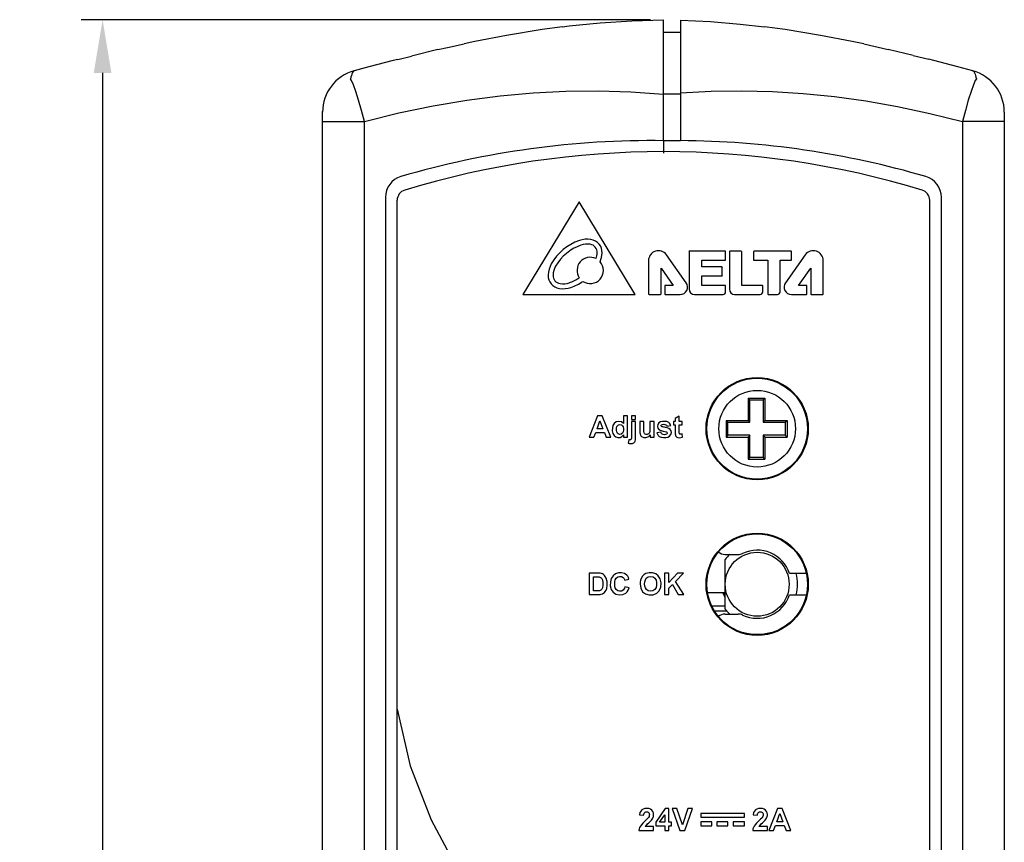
# Model space of a CAD drawing. Header units: millimetres. Extents: x 4204 to 4443, y -6141 to -6027.
# Tile 4 of 9: x 4204 to 4250, y -6066 to -6027. Entities that reach past the tile are written whole.
import ezdxf

# ---------------------------------------------------------------- set-up
doc = ezdxf.new("R2010")
doc.units = ezdxf.units.MM
doc.layers.add('02___PRT_ALL_AXES', color=7, linetype='Continuous')
doc.styles.get("Standard").update_dxf_attribs({"font": 'romans.shx'})
doc.dimstyles.new('1', dxfattribs={"dimtxt": 2.5, "dimasz": 2.5, "dimexe": 1, "dimexo": 1, "dimgap": 1, "dimtad": 1, "dimdec": 1, "dimzin": 1, "dimdsep": 46, "dimtxsty": 'Standard', "dimcen": -0.8, "dimclrt": 256, "dimadec": 0, "dimazin": 0, "dimtm": 1e-09, "dimtfac": 0.5, "dimtdec": 1, "dimtmove": 0, "dimatfit": 3, "dimfxl": 1, "dimlwd": -1, "dimarcsym": 0})

# ---------------------------------------------------------------- blocks, each defined once
blk = doc.blocks.new('*D66')
at = {"color": 0, "lineweight": -2}
for p, q in [((4233.493, -6027.019), (4206.768, -6027.019)), ((4233.493, -6127.004), (4206.768, -6127.004))]:
    blk.add_line(p, q, dxfattribs=at)
at = {"color": 0}
blk.add_line((4207.768, -6029.519), (4207.768, -6124.504), dxfattribs=at)
for points in [[(4207.351, -6029.519), (4208.184, -6029.519), (4207.768, -6027.019)], [(4207.351, -6124.504), (4208.184, -6124.504), (4207.768, -6127.004)]]:
    blk.add_solid(points, dxfattribs=at)
at = {"layer": 'Defpoints', "color": 0}
for p in [(4234.493, -6027.019), (4207.768, -6127.004), (4234.493, -6127.004)]:
    blk.add_point(p, dxfattribs=at)
at = {"insert": (4205.518, -6077.012), "char_height": 2.5, "attachment_point": 5, "rotation": 90}
blk.add_mtext('100', dxfattribs=at)

msp = doc.modelspace()

# ---------------------------------------------------------------- linework, layer by layer
at = {"color": 7, "linetype": 'Continuous'}
for p, q in [((4234.093, -6032.698), (4234.093, -6027.019)), ((4234.893, -6027.039), (4234.893, -6032.695)), ((4234.893, -6027.619), (4234.093, -6027.619)), ((4243.495, -6028.157), (4244.646, -6028.414)), ((4221.62, -6028.882), (4222.269, -6028.732)), ((4223.501, -6028.423), (4222.269, -6028.732)), ((4245.811, -6028.702), (4244.646, -6028.414)), ((4245.811, -6028.702), (4246.544, -6028.877)), ((4219.503, -6029.495), (4219.465, -6029.582)), ((4219.579, -6029.418), (4219.574, -6029.419)), ((4248.607, -6029.418), (4248.612, -6029.419)), ((4248.66, -6029.458), (4248.72, -6029.582)), ((4234.893, -6030.514), (4234.093, -6030.514)), ((4218.093, -6031.359), (4218.098, -6031.321)), ((4218.093, -6031.356), (4218.093, -6031.351)), ((4218.093, -6031.419), (4218.093, -6031.376)), ((4218.093, -6122.648), (4218.093, -6031.432)), ((4218.093, -6031.432), (4218.099, -6031.432)), ((4250.093, -6031.351), (4250.093, -6122.592)), ((4250.093, -6031.351), (4250.093, -6031.351)), ((4218.093, -6031.801), (4220.058, -6031.801)), ((4220.058, -6122.222), (4220.058, -6031.801)), ((4248.128, -6031.801), (4248.128, -6122.222)), ((4250.093, -6031.801), (4248.128, -6031.801)), ((4234.093, -6032.712), (4234.093, -6033.012)), ((4234.093, -6033.015), (4234.093, -6033.284)), ((4221.043, -6035.352), (4221.043, -6118.672)), ((4221.593, -6118.43), (4221.593, -6035.494)), ((4230.139, -6035.562), (4227.493, -6039.912)), ((4232.772, -6039.912), (4230.139, -6035.562)), ((4246.593, -6118.43), (4246.593, -6035.494)), ((4247.138, -6118.672), (4247.138, -6035.352)), ((4235.164, -6039.37), (4234.234, -6038.055)), ((4235.293, -6037.904), (4235.293, -6039.653)), ((4236.988, -6037.881), (4235.316, -6037.881)), ((4237.011, -6038.287), (4237.011, -6037.904)), ((4237.193, -6037.906), (4237.193, -6039.669)), ((4237.747, -6037.882), (4237.216, -6037.882)), ((4237.77, -6039.49), (4237.77, -6037.906)), ((4238.322, -6037.909), (4238.322, -6038.287)), ((4240.084, -6037.885), (4238.345, -6037.885)), ((4240.752, -6038.055), (4239.821, -6039.37)), ((4240.108, -6038.287), (4240.108, -6037.909)), ((4233.393, -6038.322), (4233.393, -6039.888)), ((4235.891, -6038.62), (4235.891, -6038.31)), ((4235.891, -6038.31), (4236.988, -6038.31)), ((4238.345, -6038.311), (4238.993, -6038.311)), ((4238.993, -6038.311), (4238.993, -6039.888)), ((4239.566, -6039.794), (4239.566, -6038.311)), ((4239.566, -6038.311), (4240.084, -6038.311)), ((4241.593, -6039.888), (4241.593, -6038.322)), ((4233.981, -6039.888), (4233.981, -6038.676)), ((4233.981, -6038.676), (4234.547, -6039.49)), ((4236.834, -6038.62), (4235.891, -6038.62)), ((4236.857, -6039.019), (4236.857, -6038.643)), ((4240.439, -6039.49), (4241.005, -6038.676)), ((4241.005, -6038.676), (4241.005, -6039.888)), ((4234.547, -6039.49), (4234.182, -6039.49)), ((4235.891, -6039.486), (4235.891, -6039.042)), ((4235.891, -6039.042), (4236.834, -6039.042)), ((4236.988, -6039.486), (4235.891, -6039.486)), ((4238.73, -6039.49), (4237.77, -6039.49)), ((4240.804, -6039.49), (4240.439, -6039.49)), ((4227.493, -6039.912), (4232.772, -6039.912)), ((4233.416, -6039.912), (4233.957, -6039.912)), ((4234.159, -6039.514), (4234.159, -6039.888)), ((4234.182, -6039.912), (4234.884, -6039.912)), ((4235.552, -6039.912), (4236.894, -6039.912)), ((4237.011, -6039.794), (4237.011, -6039.509)), ((4237.436, -6039.912), (4238.636, -6039.912)), ((4238.753, -6039.794), (4238.753, -6039.514)), ((4239.016, -6039.912), (4239.448, -6039.912)), ((4240.102, -6039.912), (4240.804, -6039.912)), ((4240.827, -6039.888), (4240.827, -6039.514)), ((4241.029, -6039.912), (4241.569, -6039.912)), ((4238.154, -6045.902), (4238.154, -6044.862)), ((4238.154, -6044.862), (4238.774, -6044.862)), ((4238.774, -6044.862), (4238.774, -6045.902)), ((4231.002, -6045.605), (4230.614, -6046.615)), ((4230.977, -6046.215), (4231.113, -6045.84)), ((4231.221, -6045.605), (4231.002, -6045.605)), ((4231.113, -6045.84), (4231.254, -6046.215)), ((4231.628, -6046.615), (4231.221, -6045.605)), ((4232.212, -6045.605), (4232.212, -6045.969)), ((4232.405, -6045.605), (4232.212, -6045.605)), ((4232.405, -6046.615), (4232.405, -6045.605)), ((4232.592, -6045.605), (4232.592, -6045.785)), ((4232.785, -6045.605), (4232.592, -6045.605)), ((4232.592, -6045.785), (4232.785, -6045.785)), ((4232.785, -6045.882), (4232.592, -6045.882)), ((4232.785, -6045.785), (4232.785, -6045.605)), ((4232.785, -6046.593), (4232.785, -6045.882)), ((4232.986, -6045.882), (4232.986, -6046.347)), ((4233.179, -6045.882), (4232.986, -6045.882)), ((4233.179, -6046.219), (4233.179, -6045.882)), ((4233.651, -6045.882), (4233.458, -6045.882)), ((4233.651, -6046.615), (4233.651, -6045.882)), ((4234.558, -6045.882), (4234.558, -6046.037)), ((4234.646, -6045.882), (4234.558, -6045.882)), ((4234.839, -6045.623), (4234.646, -6045.737)), ((4234.646, -6045.737), (4234.646, -6045.882)), ((4234.839, -6045.882), (4234.839, -6045.623)), ((4234.971, -6045.882), (4234.839, -6045.882)), ((4234.971, -6046.037), (4234.971, -6045.882)), ((4237.114, -6046.522), (4237.114, -6045.902)), ((4237.114, -6045.902), (4238.154, -6045.902)), ((4238.774, -6045.902), (4239.814, -6045.902)), ((4239.814, -6045.902), (4239.814, -6046.522)), ((4230.833, -6046.615), (4230.915, -6046.386)), ((4230.915, -6046.386), (4231.321, -6046.386)), ((4231.254, -6046.215), (4230.977, -6046.215)), ((4231.321, -6046.386), (4231.409, -6046.615)), ((4233.977, -6046.38), (4233.782, -6046.409)), ((4234.258, -6046.095), (4234.44, -6046.062)), ((4234.558, -6046.037), (4234.646, -6046.037)), ((4234.646, -6046.037), (4234.646, -6046.357)), ((4234.839, -6046.334), (4234.839, -6046.037)), ((4234.839, -6046.037), (4234.971, -6046.037)), ((4230.614, -6046.615), (4230.833, -6046.615)), ((4231.409, -6046.615), (4231.628, -6046.615)), ((4232.225, -6046.508), (4232.225, -6046.615)), ((4232.225, -6046.615), (4232.405, -6046.615)), ((4232.465, -6046.727), (4232.431, -6046.892)), ((4233.471, -6046.506), (4233.471, -6046.615)), ((4233.471, -6046.615), (4233.651, -6046.615)), ((4234.986, -6046.605), (4234.968, -6046.455)), ((4238.154, -6046.522), (4237.114, -6046.522)), ((4238.154, -6047.562), (4238.154, -6046.522)), ((4238.774, -6046.522), (4238.774, -6047.562)), ((4239.814, -6046.522), (4238.774, -6046.522)), ((4238.774, -6047.562), (4238.154, -6047.562)), ((4236.993, -6052.111), (4237.598, -6052.111)), ((4236.993, -6054.678), (4236.993, -6052.345)), ((4230.614, -6052.989), (4230.614, -6053.999)), ((4230.987, -6052.989), (4230.614, -6052.989)), ((4230.818, -6053.828), (4230.818, -6053.16)), ((4230.818, -6053.16), (4230.91, -6053.16)), ((4232.274, -6053.314), (4232.476, -6053.266)), ((4234.143, -6052.989), (4234.143, -6053.999)), ((4234.347, -6052.989), (4234.143, -6052.989)), ((4234.761, -6052.989), (4234.347, -6053.437)), ((4234.347, -6053.437), (4234.347, -6052.989)), ((4234.654, -6053.383), (4235.036, -6052.989)), ((4235.036, -6052.989), (4234.761, -6052.989)), ((4240.821, -6053.011), (4240.013, -6053.011)), ((4232.48, -6053.687), (4232.282, -6053.626)), ((4234.347, -6053.694), (4234.512, -6053.526)), ((4234.347, -6053.999), (4234.347, -6053.694)), ((4234.512, -6053.526), (4234.792, -6053.999)), ((4235.056, -6053.999), (4234.654, -6053.383)), ((4230.614, -6053.999), (4230.998, -6053.999)), ((4230.971, -6053.828), (4230.818, -6053.828)), ((4234.143, -6053.999), (4234.347, -6053.999)), ((4234.792, -6053.999), (4235.056, -6053.999)), ((4236.993, -6053.914), (4236.151, -6053.914)), ((4236.993, -6053.969), (4236.914, -6053.969)), ((4240.013, -6054.011), (4240.786, -6054.011)), ((4236.993, -6054.547), (4236.354, -6054.547)), ((4237.085, -6054.78), (4236.498, -6054.78)), ((4236.993, -6054.911), (4237.598, -6054.911)), ((4232.966, -6064.335), (4233.162, -6064.354)), ((4234.177, -6064.031), (4233.731, -6064.683)), ((4233.915, -6064.682), (4234.151, -6064.331)), ((4234.151, -6064.331), (4234.151, -6064.682)), ((4234.342, -6064.031), (4234.177, -6064.031)), ((4234.342, -6064.682), (4234.342, -6064.031)), ((4234.501, -6064.035), (4234.868, -6065.061)), ((4234.726, -6064.035), (4234.501, -6064.035)), ((4234.986, -6064.795), (4234.726, -6064.035)), ((4235.237, -6064.035), (4234.986, -6064.795)), ((4235.09, -6065.061), (4235.457, -6064.035)), ((4235.457, -6064.035), (4235.237, -6064.035)), ((4235.843, -6064.267), (4235.843, -6064.447)), ((4237.896, -6064.267), (4235.843, -6064.267)), ((4235.843, -6064.447), (4237.896, -6064.447)), ((4237.896, -6064.447), (4237.896, -6064.267)), ((4238.306, -6064.335), (4238.502, -6064.354)), ((4239.445, -6064.035), (4239.045, -6065.061)), ((4239.413, -6064.655), (4239.552, -6064.274)), ((4239.664, -6064.035), (4239.445, -6064.035)), ((4239.552, -6064.274), (4239.693, -6064.655)), ((4240.075, -6065.061), (4239.664, -6064.035)), ((4233.633, -6064.879), (4233.242, -6064.879)), ((4233.633, -6065.061), (4233.633, -6064.879)), ((4233.731, -6064.683), (4233.731, -6064.855)), ((4233.731, -6064.855), (4234.151, -6064.855)), ((4234.151, -6064.682), (4233.915, -6064.682)), ((4234.151, -6064.855), (4234.151, -6065.061)), ((4234.469, -6064.682), (4234.342, -6064.682)), ((4234.342, -6065.061), (4234.342, -6064.855)), ((4234.342, -6064.855), (4234.469, -6064.855)), ((4234.469, -6064.855), (4234.469, -6064.682)), ((4235.843, -6064.664), (4235.843, -6064.844)), ((4236.368, -6064.664), (4235.843, -6064.664)), ((4235.843, -6064.844), (4236.368, -6064.844)), ((4236.368, -6064.844), (4236.368, -6064.664)), ((4236.594, -6064.664), (4236.594, -6064.844)), ((4237.119, -6064.664), (4236.594, -6064.664)), ((4236.594, -6064.844), (4237.119, -6064.844)), ((4237.119, -6064.844), (4237.119, -6064.664)), ((4237.37, -6064.664), (4237.37, -6064.844)), ((4237.895, -6064.664), (4237.37, -6064.664)), ((4237.37, -6064.844), (4237.895, -6064.844)), ((4237.895, -6064.844), (4237.895, -6064.664)), ((4238.973, -6064.879), (4238.582, -6064.879)), ((4238.973, -6065.061), (4238.973, -6064.879)), ((4239.265, -6065.061), (4239.349, -6064.828)), ((4239.349, -6064.828), (4239.76, -6064.828)), ((4239.693, -6064.655), (4239.413, -6064.655)), ((4239.76, -6064.828), (4239.849, -6065.061)), ((4232.943, -6065.061), (4233.633, -6065.061)), ((4234.151, -6065.061), (4234.342, -6065.061)), ((4234.868, -6065.061), (4235.09, -6065.061)), ((4238.283, -6065.061), (4238.973, -6065.061)), ((4239.045, -6065.061), (4239.265, -6065.061)), ((4239.849, -6065.061), (4240.075, -6065.061))]:
    msp.add_line(p, q, dxfattribs=at)
for points in [[(4229.357, -6027.351), (4229.664, -6027.314), (4231.125, -6027.166), (4232.602, -6027.067), (4234.093, -6027.019)], [(4229.357, -6027.351), (4228.397, -6027.482), (4226.723, -6027.755), (4225.235, -6028.042), (4224.743, -6028.145)], [(4234.893, -6027.039), (4236.297, -6027.109), (4237.687, -6027.223), (4238.829, -6027.351)], [(4243.495, -6028.157), (4242.959, -6028.044), (4241.472, -6027.756), (4239.802, -6027.484), (4238.829, -6027.351)], [(4223.501, -6028.423), (4223.953, -6028.32), (4224.743, -6028.145)], [(4221.62, -6028.882), (4221.41, -6028.936), (4220.269, -6029.233), (4219.574, -6029.419)], [(4248.612, -6029.419), (4247.918, -6029.234), (4246.778, -6028.937), (4246.544, -6028.877)], [(4219.465, -6029.582), (4219.445, -6029.644), (4219.425, -6029.717), (4219.404, -6029.802)], [(4219.574, -6029.419), (4219.561, -6029.424), (4219.543, -6029.438), (4219.503, -6029.495)], [(4248.612, -6029.419), (4248.625, -6029.424), (4248.643, -6029.438), (4248.66, -6029.458)], [(4248.72, -6029.582), (4248.741, -6029.645), (4248.761, -6029.718), (4248.782, -6029.802)], [(4220.058, -6031.801), (4219.921, -6031.282), (4219.783, -6030.8), (4219.655, -6030.387), (4219.545, -6030.07), (4219.459, -6029.87), (4219.404, -6029.802)], [(4248.782, -6029.802), (4248.727, -6029.87), (4248.641, -6030.07), (4248.531, -6030.387), (4248.403, -6030.8), (4248.265, -6031.282), (4248.128, -6031.801)], [(4220.058, -6031.801), (4221.679, -6031.394), (4223.279, -6031.058), (4224.862, -6030.79), (4226.427, -6030.587), (4227.975, -6030.449), (4229.507, -6030.373), (4231.031, -6030.359), (4232.56, -6030.406), (4234.093, -6030.514)], [(4234.893, -6030.45), (4236.334, -6030.376), (4237.772, -6030.357), (4239.211, -6030.393), (4240.657, -6030.482), (4242.117, -6030.628), (4243.593, -6030.831), (4245.087, -6031.093), (4246.598, -6031.416), (4248.128, -6031.801)], [(4231.779, -6045.964), (4231.723, -6046.056), (4231.696, -6046.173), (4231.694, -6046.306), (4231.722, -6046.432), (4231.781, -6046.532)], [(4232.212, -6045.969), (4232.117, -6045.894), (4232, -6045.867), (4231.88, -6045.891), (4231.779, -6045.964)], [(4232.592, -6045.882), (4232.592, -6046.612), (4232.592, -6046.639), (4232.59, -6046.665), (4232.586, -6046.689)], [(4233.458, -6045.882), (4233.458, -6046.247), (4233.457, -6046.298), (4233.452, -6046.346), (4233.444, -6046.39)], [(4233.883, -6045.932), (4233.825, -6046.009), (4233.808, -6046.103), (4233.832, -6046.192), (4233.895, -6046.258)], [(4234.339, -6045.917), (4234.257, -6045.882), (4234.159, -6045.868), (4234.054, -6045.87), (4233.959, -6045.89), (4233.883, -6045.932)], [(4234.44, -6046.062), (4234.415, -6046.003), (4234.38, -6045.953), (4234.339, -6045.917)], [(4231.89, -6046.235), (4231.895, -6046.172), (4231.91, -6046.116), (4231.937, -6046.071)], [(4231.923, -6046.405), (4231.902, -6046.356), (4231.893, -6046.297), (4231.89, -6046.235)], [(4232.168, -6046.424), (4232.11, -6046.468), (4232.038, -6046.481), (4231.973, -6046.459), (4231.923, -6046.405)], [(4231.937, -6046.071), (4231.991, -6046.031), (4232.054, -6046.016), (4232.118, -6046.031), (4232.17, -6046.072)], [(4232.17, -6046.072), (4232.2, -6046.13), (4232.213, -6046.201), (4232.215, -6046.282), (4232.201, -6046.361), (4232.168, -6046.424)], [(4232.986, -6046.347), (4232.988, -6046.406), (4232.996, -6046.461), (4233.012, -6046.51)], [(4233.19, -6046.409), (4233.18, -6046.351), (4233.179, -6046.219)], [(4233.229, -6046.464), (4233.213, -6046.45), (4233.199, -6046.431), (4233.19, -6046.409)], [(4233.444, -6046.39), (4233.432, -6046.414), (4233.414, -6046.437), (4233.39, -6046.457)], [(4233.782, -6046.409), (4233.807, -6046.472), (4233.847, -6046.529), (4233.896, -6046.573)], [(4233.895, -6046.258), (4233.981, -6046.299), (4234.083, -6046.326), (4234.217, -6046.358)], [(4234.027, -6046.465), (4234.005, -6046.443), (4233.988, -6046.414), (4233.977, -6046.38)], [(4234.007, -6046.103), (4233.99, -6046.08), (4233.991, -6046.052), (4234.01, -6046.028)], [(4234.188, -6046.158), (4234.146, -6046.148), (4234.106, -6046.138), (4234.07, -6046.128), (4234.036, -6046.117), (4234.007, -6046.103)], [(4234.01, -6046.028), (4234.055, -6046.012), (4234.108, -6046.007), (4234.165, -6046.011), (4234.213, -6046.03)], [(4234.405, -6046.244), (4234.343, -6046.206), (4234.269, -6046.179), (4234.188, -6046.158)], [(4234.213, -6046.03), (4234.232, -6046.047), (4234.247, -6046.069), (4234.258, -6046.095)], [(4234.217, -6046.358), (4234.239, -6046.366), (4234.257, -6046.378)], [(4234.257, -6046.378), (4234.27, -6046.404), (4234.266, -6046.438), (4234.245, -6046.466)], [(4234.381, -6046.561), (4234.444, -6046.482), (4234.465, -6046.39), (4234.451, -6046.307), (4234.405, -6046.244)], [(4234.646, -6046.357), (4234.646, -6046.405), (4234.648, -6046.451), (4234.652, -6046.494)], [(4234.842, -6046.439), (4234.839, -6046.406), (4234.839, -6046.371), (4234.839, -6046.334)], [(4231.781, -6046.532), (4231.864, -6046.597), (4231.96, -6046.631), (4232.055, -6046.627), (4232.146, -6046.586), (4232.225, -6046.508)], [(4232.431, -6046.892), (4232.455, -6046.898), (4232.479, -6046.904), (4232.502, -6046.908)], [(4232.49, -6046.731), (4232.482, -6046.73), (4232.473, -6046.728), (4232.465, -6046.727)], [(4232.561, -6046.72), (4232.54, -6046.729), (4232.516, -6046.733), (4232.49, -6046.731)], [(4232.502, -6046.908), (4232.574, -6046.913), (4232.641, -6046.904), (4232.697, -6046.881)], [(4232.586, -6046.689), (4232.58, -6046.701), (4232.572, -6046.711), (4232.561, -6046.72)], [(4232.697, -6046.881), (4232.727, -6046.856), (4232.751, -6046.825), (4232.767, -6046.79)], [(4232.767, -6046.79), (4232.78, -6046.729), (4232.784, -6046.662), (4232.785, -6046.593)], [(4233.012, -6046.51), (4233.033, -6046.544), (4233.062, -6046.576), (4233.097, -6046.601)], [(4233.097, -6046.601), (4233.179, -6046.63), (4233.274, -6046.63), (4233.366, -6046.599)], [(4233.39, -6046.457), (4233.332, -6046.482), (4233.275, -6046.483), (4233.229, -6046.464)], [(4233.366, -6046.599), (4233.407, -6046.573), (4233.443, -6046.541), (4233.471, -6046.506)], [(4233.896, -6046.573), (4233.989, -6046.616), (4234.099, -6046.633), (4234.208, -6046.63), (4234.304, -6046.606), (4234.381, -6046.561)], [(4234.245, -6046.466), (4234.197, -6046.487), (4234.139, -6046.494), (4234.078, -6046.488), (4234.027, -6046.465)], [(4234.652, -6046.494), (4234.658, -6046.522), (4234.667, -6046.548), (4234.679, -6046.57)], [(4234.679, -6046.57), (4234.718, -6046.605), (4234.773, -6046.627), (4234.838, -6046.634), (4234.91, -6046.628), (4234.986, -6046.605)], [(4234.859, -6046.464), (4234.852, -6046.457), (4234.846, -6046.448), (4234.842, -6046.439)], [(4234.968, -6046.455), (4234.938, -6046.466), (4234.909, -6046.473), (4234.882, -6046.473), (4234.859, -6046.464)], [(4230.91, -6053.16), (4230.969, -6053.16), (4231.025, -6053.163), (4231.078, -6053.169)], [(4231.179, -6053.008), (4231.119, -6052.996), (4231.054, -6052.99), (4230.987, -6052.989)], [(4231.078, -6053.169), (4231.114, -6053.18), (4231.146, -6053.196), (4231.173, -6053.217)], [(4231.173, -6053.217), (4231.196, -6053.244), (4231.216, -6053.277), (4231.231, -6053.315)], [(4231.331, -6053.101), (4231.287, -6053.062), (4231.235, -6053.03), (4231.179, -6053.008)], [(4231.231, -6053.315), (4231.249, -6053.426), (4231.25, -6053.552), (4231.231, -6053.679)], [(4231.43, -6053.719), (4231.459, -6053.556), (4231.454, -6053.381), (4231.411, -6053.223), (4231.331, -6053.101)], [(4231.727, -6053.11), (4231.645, -6053.236), (4231.602, -6053.399), (4231.6, -6053.584), (4231.643, -6053.751), (4231.726, -6053.878)], [(4232.373, -6053.08), (4232.265, -6053.008), (4232.131, -6052.973), (4231.979, -6052.977), (4231.839, -6053.024), (4231.727, -6053.11)], [(4231.875, -6053.76), (4231.834, -6053.687), (4231.812, -6053.596), (4231.806, -6053.493), (4231.812, -6053.391), (4231.834, -6053.299), (4231.876, -6053.226)], [(4231.876, -6053.226), (4231.949, -6053.169), (4232.038, -6053.145), (4232.128, -6053.155), (4232.199, -6053.19)], [(4232.199, -6053.19), (4232.231, -6053.223), (4232.257, -6053.265), (4232.274, -6053.314)], [(4232.476, -6053.266), (4232.45, -6053.194), (4232.416, -6053.131), (4232.373, -6053.08)], [(4233.048, -6053.24), (4233.021, -6053.319), (4233.006, -6053.407), (4233.002, -6053.5)], [(4233.273, -6053.01), (4233.187, -6053.061), (4233.109, -6053.139), (4233.048, -6053.24)], [(4233.211, -6053.493), (4233.219, -6053.393), (4233.244, -6053.303), (4233.289, -6053.232)], [(4233.847, -6053.109), (4233.73, -6053.023), (4233.581, -6052.977), (4233.419, -6052.974), (4233.273, -6053.01)], [(4233.289, -6053.232), (4233.379, -6053.166), (4233.492, -6053.145), (4233.605, -6053.166), (4233.695, -6053.231)], [(4233.695, -6053.231), (4233.746, -6053.317), (4233.769, -6053.428), (4233.769, -6053.552), (4233.745, -6053.665), (4233.693, -6053.755)], [(4233.979, -6053.439), (4233.939, -6053.251), (4233.847, -6053.109)], [(4231.094, -6053.819), (4231.055, -6053.826), (4231.014, -6053.828), (4230.971, -6053.828)], [(4231.177, -6053.777), (4231.153, -6053.794), (4231.125, -6053.809), (4231.094, -6053.819)], [(4231.231, -6053.679), (4231.217, -6053.717), (4231.2, -6053.75), (4231.177, -6053.777)], [(4231.322, -6053.897), (4231.365, -6053.847), (4231.401, -6053.787), (4231.43, -6053.719)], [(4232.197, -6053.789), (4232.126, -6053.829), (4232.036, -6053.841), (4231.948, -6053.817), (4231.875, -6053.76)], [(4232.282, -6053.626), (4232.262, -6053.69), (4232.234, -6053.746), (4232.197, -6053.789)], [(4232.328, -6053.935), (4232.391, -6053.872), (4232.443, -6053.787), (4232.48, -6053.687)], [(4233.002, -6053.5), (4233.033, -6053.703), (4233.118, -6053.861), (4233.248, -6053.964), (4233.422, -6054.014), (4233.617, -6054.006), (4233.781, -6053.936), (4233.899, -6053.814), (4233.967, -6053.643), (4233.979, -6053.439)], [(4233.291, -6053.754), (4233.246, -6053.684), (4233.219, -6053.594), (4233.211, -6053.493)], [(4233.693, -6053.755), (4233.602, -6053.822), (4233.492, -6053.843), (4233.382, -6053.821), (4233.291, -6053.754)], [(4230.998, -6053.999), (4231.061, -6053.998), (4231.122, -6053.991), (4231.178, -6053.978)], [(4231.178, -6053.978), (4231.233, -6053.957), (4231.281, -6053.93), (4231.322, -6053.897)], [(4231.726, -6053.878), (4231.861, -6053.976), (4232.029, -6054.015), (4232.195, -6053.999), (4232.328, -6053.935)], [(4221.593, -6059.369), (4222.212, -6062.036), (4223.189, -6064.57), (4224.317, -6066.684), (4225.563, -6068.398), (4226.887, -6069.708), (4228.232, -6070.629)], [(4233.076, -6064.102), (4233.026, -6064.154), (4232.988, -6064.23), (4232.966, -6064.335)], [(4233.307, -6064.031), (4233.215, -6064.04), (4233.139, -6064.064), (4233.076, -6064.102)], [(4233.162, -6064.354), (4233.17, -6064.299), (4233.184, -6064.259), (4233.204, -6064.231)], [(4233.204, -6064.231), (4233.23, -6064.211), (4233.262, -6064.199), (4233.302, -6064.194)], [(4233.394, -6064.451), (4233.365, -6064.487), (4233.312, -6064.542), (4233.231, -6064.619)], [(4233.302, -6064.194), (4233.342, -6064.198), (4233.374, -6064.21), (4233.399, -6064.23)], [(4233.546, -6064.113), (4233.485, -6064.07), (4233.407, -6064.041), (4233.307, -6064.031)], [(4233.435, -6064.33), (4233.431, -6064.368), (4233.418, -6064.408), (4233.394, -6064.451)], [(4233.399, -6064.23), (4233.418, -6064.255), (4233.431, -6064.288), (4233.435, -6064.33)], [(4233.529, -6064.58), (4233.563, -6064.533), (4233.588, -6064.49), (4233.607, -6064.449)], [(4233.633, -6064.316), (4233.623, -6064.239), (4233.594, -6064.173), (4233.546, -6064.113)], [(4233.607, -6064.449), (4233.621, -6064.406), (4233.63, -6064.362), (4233.633, -6064.316)], [(4238.416, -6064.102), (4238.366, -6064.154), (4238.328, -6064.23), (4238.306, -6064.335)], [(4238.647, -6064.031), (4238.555, -6064.04), (4238.479, -6064.064), (4238.416, -6064.102)], [(4238.502, -6064.354), (4238.51, -6064.299), (4238.524, -6064.259), (4238.544, -6064.231)], [(4238.544, -6064.231), (4238.57, -6064.211), (4238.602, -6064.199), (4238.642, -6064.194)], [(4238.734, -6064.451), (4238.705, -6064.487), (4238.652, -6064.542), (4238.571, -6064.619)], [(4238.642, -6064.194), (4238.682, -6064.198), (4238.714, -6064.21), (4238.739, -6064.23)], [(4238.886, -6064.113), (4238.825, -6064.07), (4238.747, -6064.041), (4238.647, -6064.031)], [(4238.775, -6064.33), (4238.771, -6064.368), (4238.758, -6064.408), (4238.734, -6064.451)], [(4238.739, -6064.23), (4238.758, -6064.255), (4238.771, -6064.288), (4238.775, -6064.33)], [(4238.869, -6064.58), (4238.903, -6064.533), (4238.928, -6064.49), (4238.947, -6064.449)], [(4238.973, -6064.316), (4238.963, -6064.239), (4238.934, -6064.173), (4238.886, -6064.113)], [(4238.947, -6064.449), (4238.961, -6064.406), (4238.97, -6064.362), (4238.973, -6064.316)], [(4233.01, -6064.865), (4232.977, -6064.93), (4232.955, -6064.995), (4232.943, -6065.061)], [(4233.231, -6064.619), (4233.129, -6064.719), (4233.056, -6064.801), (4233.01, -6064.865)], [(4233.242, -6064.879), (4233.253, -6064.861), (4233.266, -6064.843), (4233.282, -6064.824)], [(4233.282, -6064.824), (4233.306, -6064.799), (4233.346, -6064.761), (4233.4, -6064.711)], [(4233.4, -6064.711), (4233.457, -6064.657), (4233.5, -6064.613), (4233.529, -6064.58)], [(4238.35, -6064.865), (4238.317, -6064.93), (4238.295, -6064.995), (4238.283, -6065.061)], [(4238.571, -6064.619), (4238.469, -6064.719), (4238.396, -6064.801), (4238.35, -6064.865)], [(4238.582, -6064.879), (4238.593, -6064.861), (4238.606, -6064.843), (4238.622, -6064.824)], [(4238.622, -6064.824), (4238.646, -6064.799), (4238.686, -6064.761), (4238.74, -6064.711)], [(4238.74, -6064.711), (4238.797, -6064.657), (4238.84, -6064.613), (4238.869, -6064.58)]]:
    msp.add_lwpolyline(points, dxfattribs=at)
for centre, radius, start, end in [((4220.093, -6031.351), 2, 105.0319, 180), ((4248.093, -6031.351), 2, 0, 74.9681), ((4234.636, -6074.708), 42.003, 89.6493, 90.7406), ((4230.925, -6039.658), 2.404, 108.8888, 150.5736), ((4230.925, -6039.658), 2.173, 108.8888, 150.5736), ((4230.525, -6038.488), 1.168, 82.0094, 108.8888), ((4230.525, -6038.488), 0.937, 82.0094, 108.8888), ((4230.602, -6037.938), 0.381, 357.453, 82.0094), ((4230.602, -6037.938), 0.612, 357.453, 82.0094), ((4230.047, -6037.913), 0.937, 340.183, 357.453), ((4230.047, -6037.913), 1.168, 336.616, 357.453), ((4233.856, -6038.322), 0.463, 35.2731, 180), ((4235.316, -6037.904), 0.0236, 90, 180), ((4236.988, -6037.904), 0.0236, 0, 90), ((4237.216, -6037.906), 0.0236, 90, 180), ((4237.747, -6037.906), 0.0236, 0, 90), ((4238.345, -6037.909), 0.0236, 90, 180), ((4240.084, -6037.909), 0.0236, 0, 90), ((4241.13, -6038.322), 0.463, 0, 144.7269), ((4229.848, -6039.051), 1.168, 150.5736, 177.453), ((4230.655, -6038.786), 0.618, 63.742, 214.3685), ((4230.655, -6038.786), 0.618, 236.381, 41.3695), ((4236.988, -6038.287), 0.0236, 270, 0), ((4238.345, -6038.287), 0.0236, 180, 270), ((4240.084, -6038.287), 0.0236, 270, 0), ((4229.293, -6039.026), 0.612, 177.453, 262.0094), ((4229.293, -6039.026), 0.381, 177.453, 262.0094), ((4229.848, -6039.051), 0.937, 150.5736, 177.453), ((4236.834, -6038.643), 0.0236, 0, 90), ((4236.834, -6039.019), 0.0236, 270, 0), ((4229.371, -6038.476), 0.937, 262.0094, 288.8888), ((4228.97, -6037.306), 2.173, 288.8888, 302.7062), ((4228.97, -6037.306), 2.404, 288.8888, 303.9403), ((4234.182, -6039.514), 0.0236, 90, 180), ((4234.884, -6039.568), 0.344, 270, 35.2731), ((4236.988, -6039.509), 0.0236, 0, 90), ((4238.73, -6039.514), 0.0236, 0, 90), ((4240.102, -6039.568), 0.344, 144.7269, 270), ((4240.804, -6039.514), 0.0236, 0, 90), ((4229.371, -6038.476), 1.168, 262.0094, 288.8888), ((4233.416, -6039.888), 0.0236, 180, 270), ((4233.957, -6039.888), 0.0236, 270, 0), ((4234.182, -6039.888), 0.0236, 180, 270), ((4235.552, -6039.653), 0.259, 180, 270), ((4236.894, -6039.794), 0.117, 270, 0), ((4237.436, -6039.669), 0.243, 180, 270), ((4238.636, -6039.794), 0.117, 270, 0), ((4239.016, -6039.888), 0.0236, 180, 270), ((4239.448, -6039.794), 0.117, 270, 0), ((4240.804, -6039.888), 0.0236, 270, 0), ((4241.029, -6039.888), 0.0236, 180, 270), ((4241.569, -6039.888), 0.0236, 270, 0), ((4238.493, -6053.511), 1.6, 18.21, 115.2088), ((4236.993, -6051.611), 0.5, 229.3786, 270), ((4238.493, -6053.511), 1.9, 132.4478, 142.1364), ((4237.598, -6051.611), 0.5, 270, 295.2088), ((4238.493, -6053.511), 1.9, 344.7187, 15.2813), ((4235.168, -6054.78), 1.925, 18.4743, 26.8234), ((4238.493, -6053.511), 1.6, 244.7912, 341.79), ((4238.493, -6053.511), 1.9, 217.8636, 227.5522), ((4236.993, -6055.411), 0.5, 90, 130.6705), ((4237.598, -6055.411), 0.5, 64.7912, 90)]:
    msp.add_arc(centre, radius, start, end, dxfattribs=at)
for centre, major_axis, start_param, end_param in [((4233.558, -6074.708), (42.014, 0), 1.558063, 1.855194), ((4234.623, -6074.708), (42.014, 0), 1.286404, 1.564372), ((4222.053, -6035.352), (1.01, 0), 1.855194, 3.141593), ((4246.128, -6035.352), (1.01, 0), 0, 1.286404)]:
    msp.add_ellipse(centre, major_axis=major_axis, ratio=1, start_param=start_param, end_param=end_param, dxfattribs=at)
for centre in [(4238.492, -6046.212), (4238.492, -6053.512)]:
    msp.add_ellipse(centre, major_axis=(2.365, 0), ratio=1, dxfattribs=at)
at = {"layer": '02___PRT_ALL_AXES', "color": 7, "linetype": 'Continuous'}
for p, q in [((4238.074, -6044.782), (4238.074, -6045.822)), ((4238.154, -6044.862), (4238.074, -6044.782)), ((4238.074, -6044.782), (4238.854, -6044.782)), ((4238.774, -6044.862), (4238.854, -6044.782)), ((4238.854, -6044.782), (4238.854, -6045.822)), ((4237.034, -6045.822), (4237.034, -6046.602)), ((4237.114, -6045.902), (4237.034, -6045.822)), ((4237.034, -6045.822), (4238.074, -6045.822)), ((4238.154, -6045.902), (4238.074, -6045.822)), ((4238.774, -6045.902), (4238.854, -6045.822)), ((4238.854, -6045.822), (4239.894, -6045.822)), ((4239.814, -6045.902), (4239.894, -6045.822)), ((4239.894, -6045.822), (4239.894, -6046.602)), ((4237.114, -6046.522), (4237.034, -6046.602)), ((4237.034, -6046.602), (4238.074, -6046.602)), ((4238.154, -6046.522), (4238.074, -6046.602)), ((4238.074, -6046.602), (4238.074, -6047.642)), ((4238.774, -6046.522), (4238.854, -6046.602)), ((4238.854, -6046.602), (4238.854, -6047.642)), ((4238.854, -6046.602), (4239.894, -6046.602)), ((4239.814, -6046.522), (4239.894, -6046.602)), ((4238.154, -6047.562), (4238.074, -6047.642)), ((4238.074, -6047.642), (4238.854, -6047.642)), ((4238.774, -6047.562), (4238.854, -6047.642))]:
    msp.add_line(p, q, dxfattribs=at)
for centre, radius in [((4238.493, -6046.212), 2.4), ((4238.493, -6046.212), 1.8), ((4238.493, -6053.512), 2.4), ((4238.493, -6053.511), 1.5)]:
    msp.add_circle(centre, radius, dxfattribs=at)
for centre, radius, start, end in [((4234.093, -6075.012), 41.8, 73.1087, 106.8913), ((4222.093, -6035.494), 0.5, 106.8913, 180), ((4246.093, -6035.494), 0.5, 0, 73.1087)]:
    msp.add_arc(centre, radius, start, end, dxfattribs=at)

# ---------------------------------------------------------------- dimensions: what is measured, and where the dimension line sits
dim = msp.add_linear_dim(base=(4207.768, -6127.004), p1=(4234.493, -6027.019), p2=(4234.493, -6127.004), angle=90, dimstyle='1', override={"dimzin": 9, "dimpost": '\\X'})
dim.commit()
dim.dimension.update_dxf_attribs({"geometry": '*D66', "text_midpoint": (4205.518, -6077.012)})

doc.saveas('drawing.dxf')
